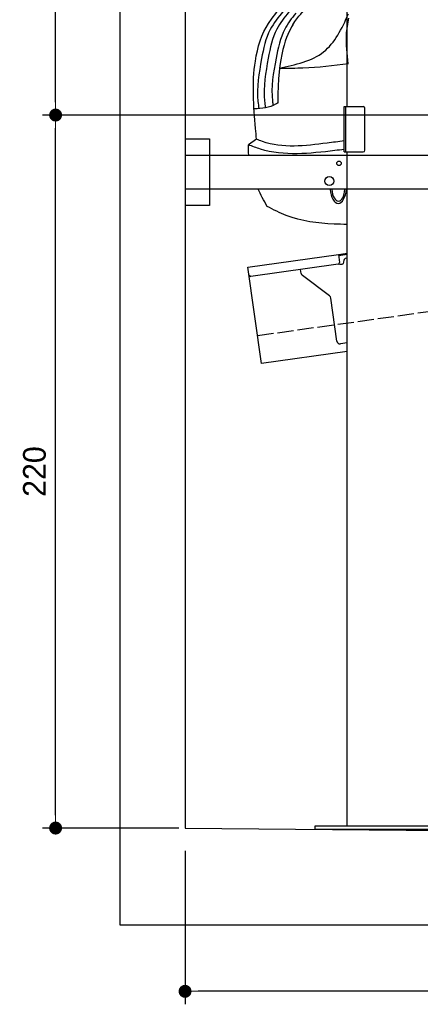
# Model space of a CAD drawing. Extents: x -311 to 6440, y -894 to 5974.
# Tile 1 of 5: x -311 to 926, y -894 to 2144. Entities that reach past the tile are written whole.
import ezdxf

# ---------------------------------------------------------------- set-up
doc = ezdxf.new("R2010")
doc.units = 0
doc.header["$LTSCALE"] = 10
doc.header["$MEASUREMENT"] = 0
doc.linetypes.add('GEN3', pattern=[6.25, 5, -1.25])
doc.layers.get('0').update_dxf_attribs({"linetype": 'CONTINUOUS'})
doc.layers.get('DEFPOINTS').update_dxf_attribs({"linetype": 'CONTINUOUS'})
for name, color, linetype in [('3', 6, 'GEN3'), ('CAR', 1, 'CONTINUOUS'), ('SICHTBARE_KANTEN_DIN_', 7, 'CONTINUOUS')]:
    doc.layers.add(name, color=color, linetype=linetype)
doc.layers.add('AM_0', color=7, linetype='CONTINUOUS', lineweight=30)
doc.layers.add('AM_5', color=3, linetype='CONTINUOUS', lineweight=15)
doc.dimstyles.new('KLAUS_DXF', dxfattribs={"dimscale": 20, "dimtxt": 3.5, "dimasz": 2, "dimexe": 2, "dimexo": 1, "dimgap": 1.5, "dimtad": 1, "dimlfac": 0.1, "dimdsep": 46, "dimtxsty": 'STANDARD', "dimblk": 'DOT', "dimcen": 2, "dimclrd": 256, "dimclre": 256, "dimclrt": 2, "dimadec": 0, "dimazin": 0, "dimtfac": 1, "dimtmove": 2, "dimatfit": 3, "dimfxl": 1, "dimtolj": 1, "dimarcsym": 0})

# ---------------------------------------------------------------- blocks, each defined once
blk = doc.blocks.new('_DOT')
at = {"color": 0, "linetype": 'ByBlock'}
blk.add_line((-0.5, 0), (-1, 0), dxfattribs=at)
at = {"color": 0, "linetype": 'ByBlock', "const_width": 0.5}
blk.add_lwpolyline([(-0.25, 0, 1), (0.25, 0, 1)], format="xyb", close=True, dxfattribs=at)
blk = doc.blocks.new('*D8')
at = {"layer": 'AM_5', "lineweight": -2, "transparency": 16777216}
for p, q in [((5479.5, 1850), (-240.5, 1850)), ((-200.5, -310), (-200.5, 1810)), ((180, -350), (-240.5, -350))]:
    blk.add_line(p, q, dxfattribs=at)
at = {"layer": 'DEFPOINTS', "color": 0, "transparency": 16777216}
for p in [(-200.5, 1850), (5499.5, 1850), (200, -350)]:
    blk.add_point(p, dxfattribs=at)
at = {"layer": 'AM_5', "lineweight": -2, "transparency": 16777216, "xscale": 40, "yscale": 40, "zscale": 40}
for p, rotation in [((-200.5, 1850), 90), ((-200.5, -350), 270)]:
    blk.add_blockref('_DOT', p, dxfattribs=dict(at, rotation=rotation))
at = {"layer": 'AM_5', "color": 2, "transparency": 16777216, "insert": (-265.5, 750), "char_height": 70, "attachment_point": 5, "rotation": 90}
blk.add_mtext('\\A1;220', dxfattribs=at)
blk = doc.blocks.new('*D9')
at = {"layer": 'AM_5', "lineweight": -2, "transparency": 16777216}
for p, q in [((179.5, 2850), (-240.5, 2850)), ((-200.5, 1890), (-200.5, 2810)), ((5479.5, 1850), (-240.5, 1850))]:
    blk.add_line(p, q, dxfattribs=at)
at = {"layer": 'DEFPOINTS', "color": 0, "transparency": 16777216}
for p in [(-200.5, 2850), (199.5, 2850), (5499.5, 1850)]:
    blk.add_point(p, dxfattribs=at)
at = {"layer": 'AM_5', "lineweight": -2, "transparency": 16777216, "xscale": 40, "yscale": 40, "zscale": 40}
for p, rotation in [((-200.5, 2850), 90), ((-200.5, 1850), 270)]:
    blk.add_blockref('_DOT', p, dxfattribs=dict(at, rotation=rotation))
at = {"layer": 'AM_5', "color": 2, "transparency": 16777216, "insert": (-265.5, 2350), "char_height": 70, "attachment_point": 5, "rotation": 90}
blk.add_mtext('\\A1;100', dxfattribs=at)
blk = doc.blocks.new('*D12')
at = {"layer": 'AM_5', "lineweight": -2, "transparency": 16777216}
for p, q in [((199.5, -420), (199.5, -893.8)), ((5499.5, -470), (5499.5, -893.8)), ((5459.5, -853.8), (239.5, -853.8))]:
    blk.add_line(p, q, dxfattribs=at)
at = {"layer": 'DEFPOINTS', "color": 0, "transparency": 16777216}
for p in [(199.5, -400), (5499.5, -450), (199.5, -853.8)]:
    blk.add_point(p, dxfattribs=at)
at = {"layer": 'AM_5', "lineweight": -2, "transparency": 16777216, "xscale": 40, "yscale": 40, "zscale": 40, "rotation": 180}
blk.add_blockref('_DOT', (199.5, -853.8), dxfattribs=at)
at = {"layer": 'AM_5', "lineweight": -2, "transparency": 16777216, "xscale": 40, "yscale": 40, "zscale": 40}
blk.add_blockref('_DOT', (5499.5, -853.8), dxfattribs=at)
at = {"layer": 'AM_5', "color": 2, "transparency": 16777216, "insert": (2849.5, -788.8), "char_height": 70, "attachment_point": 5}
blk.add_mtext('\\A1;530', dxfattribs=at)
blk = doc.blocks.new('Van200_EG')
at = {"layer": 'CAR'}
blk.add_line((26399.8, 1420.4), (26374.8, 1403.2), dxfattribs=at)
for major_axis, ratio, start_param, end_param in [((-0.1, -50.8), 0.500238, 4.856216, 7.71236), ((-1, 44.1), 0.466142, 1.725236, 4.537487)]:
    blk.add_ellipse((26652.2, 1273.3), major_axis=major_axis, ratio=ratio, start_param=start_param, end_param=end_param, dxfattribs=at)
for points, knots in [([(26436.7, 1777.6), (26468.3, 1825.5), (26540.3, 1889.7), (26622.6, 1947.1), (26683.2, 1985.3)], [0, 0, 0, 0, 99.01122, 312.388217, 312.388217, 312.388217, 312.388217]), ([(26511.4, 1773.2), (26529.7, 1801.3), (26580.1, 1851.3), (26638.6, 1895.7), (26683.3, 1925.4)], [0, 0, 0, 0, 61.191082, 214.919701, 214.919701, 214.919701, 214.919701]), ([(26482.1, 1815.1), (26467.4, 1797), (26432.6, 1754.4), (26412, 1656), (26398.6, 1573.3), (26405.9, 1522.1), (26406.9, 1514.7)], [0, 0, 0, 0, 69.227278, 162.818801, 295.386336, 317.712119, 317.712119, 317.712119, 317.712119]), ([(26499.4, 1813.1), (26485.9, 1796), (26452.9, 1754.2), (26432.4, 1657.3), (26419.6, 1575.5), (26426.1, 1525), (26426.9, 1518.4)], [0, 0, 0, 0, 64.636009, 158.227532, 290.795067, 310.793556, 310.793556, 310.793556, 310.793556]), ([(26521.1, 1809.4), (26508.6, 1793.4), (26476.7, 1752.5), (26457.2, 1657), (26442.9, 1577.6), (26450.1, 1529.9), (26450.7, 1525.8)], [0, 0, 0, 0, 60.346332, 153.937855, 286.50539, 298.740335, 298.740335, 298.740335, 298.740335]), ([(26469.4, 1639.8), (26520.1, 1650.4), (26619.6, 1671.3), (26663.2, 1761.7), (26683.7, 1807.3)], [0, 0, 0, 0, 146.346521, 287.346021, 287.346021, 287.346021, 287.346021]), ([(26683.7, 1794.3), (26680.4, 1777.2), (26672.9, 1730.6), (26678.4, 1683.4), (26681.9, 1653.6)], [24.561969, 24.561969, 24.561969, 24.561969, 76.677878, 165.962988, 165.962988, 165.962988, 165.962988]), ([(26399.8, 1420.4), (26398.7, 1431.5), (26391.4, 1510.1), (26382, 1636.9), (26415.6, 1746.5), (26436.7, 1777.6)], [149.717851, 149.717851, 149.717851, 149.717851, 183.09991, 385.595028, 511.732027, 511.732027, 511.732027, 511.732027]), ([(26470.8, 1639.5), (26500, 1639.6), (26569, 1640.2), (26637.3, 1647.5), (26684.1, 1654.3)], [0, 0, 0, 0, 64.682316, 206.813826, 206.813826, 206.813826, 206.813826]), ([(26464.3, 1531.3), (26462.4, 1530.2), (26441.3, 1517.8), (26416.1, 1515.6), (26393.1, 1513.7)], [0, 0, 0, 0, 6.375583, 73.553449, 73.553449, 73.553449, 73.553449]), ([(26670.4, 1388.7), (26660.9, 1387.5), (26574.3, 1377.3), (26470.9, 1365.8), (26387, 1398.5), (26374.8, 1403.2)], [122.303503, 122.303503, 122.303503, 122.303503, 151.002306, 381.174495, 420.194903, 420.194903, 420.194903, 420.194903]), ([(26670.4, 1415), (26652.9, 1412.8), (26568.4, 1402.3), (26473.6, 1390.2), (26406, 1417.9), (26400.1, 1420.3)], [133.856675, 133.856675, 133.856675, 133.856675, 186.530662, 386.164019, 405.258829, 405.258829, 405.258829, 405.258829]), ([(26679.4, 1157.6), (26666, 1157.6), (26602.4, 1158.6), (26516, 1169.8), (26452.2, 1202.9), (26432.9, 1213)], [154.267561, 154.267561, 154.267561, 154.267561, 194.410173, 344.189159, 409.35076, 409.35076, 409.35076, 409.35076])]:
    blk.add_open_spline(points, degree=3, knots=knots, dxfattribs=at)
for points in [[(26511.4, 1773.2), (26493.4, 1743), (26464.2, 1680.9), (26465.5, 1532.1)], [(26375.6, 1371.1), (26374.8, 1381.6), (26374.5, 1392.2), (26374.8, 1403.2)], [(26432.9, 1213), (26421.8, 1231.9), (26412.5, 1249.4), (26404.8, 1266.1)]]:
    blk.add_open_spline(points, degree=3, dxfattribs=at)

msp = doc.modelspace()

# ---------------------------------------------------------------- linework, layer by layer
for p, q in [((-0.481, -649.995), (-0.481, 5650.005)), ((699.991, 1876.226), (699.991, 3796.226)), ((690.991, 1876.226), (749.991, 1876.226)), ((690.991, 1736.226), (690.991, 1876.226)), ((694.991, 1876.226), (694.991, 1736.226)), ((754.991, 1741.226), (754.991, 1871.226)), ((199.991, 1776.226), (274.991, 1776.226)), ((199.991, 1776.226), (274.991, 1776.226)), ((274.991, 1776.226), (274.991, 1571.226)), ((274.991, 1776.226), (274.991, 1571.226)), ((690.991, 1736.226), (749.991, 1736.226)), ((699.991, -343.774), (699.991, 1736.226)), ((199.991, 1726.226), (1039.968, 1726.226)), ((1039.968, 1621.226), (199.991, 1621.226)), ((274.991, 1571.226), (199.991, 1571.226)), ((274.991, 1571.226), (199.991, 1571.226)), ((393.756, 1380.602), (673.507, 1419.919)), ((673.507, 1419.919), (699.991, 1423.641)), ((673.507, 1419.919), (676.986, 1395.162)), ((699.991, 1419.601), (674.063, 1415.957)), ((435.508, 1083.522), (393.756, 1380.602)), ((672.731, 1389.515), (402.883, 1351.59)), ((558.024, 1361.419), (556.374, 1373.162)), ((680.297, 1389.568), (685.248, 1390.264)), ((689.504, 1395.911), (689.364, 1396.901)), ((645.648, 1291.723), (561.909, 1354.825)), ((668.162, 1152.573), (649.533, 1285.128)), ((699.991, 1146.948), (679.456, 1144.062)), ((699.991, 1120.692), (435.508, 1083.522)), ((199.51, -349.995), (3944.51, -386.005)), ((599.991, -343.774), (599.991, -353.846)), ((1059.991, -343.774), (599.991, -343.774)), ((599.991, -353.774), (1059.991, -353.774)), ((5699.503, -649.995), (-0.481, -649.995))]:
    msp.add_line(p, q)
for centre, radius in [((674.991, 1701.226), 7), ((644.991, 1646.226), 14)]:
    msp.add_circle(centre, radius)
for centre, radius, start, end in [((749.991, 1871.226), 5, 0, 90), ((749.991, 1741.226), 5, 270, 0), ((699.267, 1398.293), 10, 98, 188), ((672.035, 1394.466), 5, 278, 8), ((679.601, 1394.519), 5, 221.236717, 278), ((684.552, 1395.215), 5, 278, 8), ((402.187, 1356.541), 5, 188, 278), ((567.927, 1362.811), 10, 188, 233), ((639.63, 1283.736), 10, 8, 53), ((678.065, 1153.965), 10, 188, 278)]:
    msp.add_arc(centre, radius, start, end)
at = {"layer": '3'}
msp.add_line((423.4, 1169.675), (5430.808, 1873.42), dxfattribs=at)
at = {"layer": 'SICHTBARE_KANTEN_DIN_'}
msp.add_line((199.472, 5450.005), (200.019, -350), dxfattribs=at)

# ---------------------------------------------------------------- block references
at = {"layer": 'AM_0'}
msp.add_blockref('Van200_EG', (-25979.454, 355.11), dxfattribs=at)

# ---------------------------------------------------------------- dimensions: what is measured, and where the dimension line sits
at = {"layer": 'AM_5'}
for base, p1, p2, override, picture, middle in [((-200.481, 2850.005), (5499.51, 1850.005), (199.51, 2850.005), {"dimpost": '', "dimtol": 0, "dimlim": 0, "dimtp": 0, "dimtm": 0, "dimtfac": 1, "dimtdec": 2, "dimtolj": 1, "dimtzin": 7}, '*D9', (-265.481, 2350.005)), ((-200.481, 1850.005), (200.019, -350), (5499.51, 1850.005), {"dimtol": 0, "dimlim": 0, "dimtp": 0, "dimtm": 0, "dimtfac": 1, "dimtdec": 2, "dimtolj": 1, "dimtzin": 7}, '*D8', (-265.481, 750.002))]:
    dim = msp.add_linear_dim(base=base, p1=p1, p2=p2, angle=90, dimstyle='KLAUS_DXF', override=override, dxfattribs=at)
    dim.commit()
    dim.dimension.update_dxf_attribs({"geometry": picture, "text_midpoint": middle})
dim = msp.add_linear_dim(base=(199.51, -853.835), p1=(5499.51, -449.995), p2=(199.51, -399.995), dimstyle='KLAUS_DXF', override={"dimtzin": 7}, dxfattribs=at)
dim.commit()
dim.dimension.update_dxf_attribs({"geometry": '*D12', "text_midpoint": (2849.51, -788.835)})

doc.saveas('drawing.dxf')
